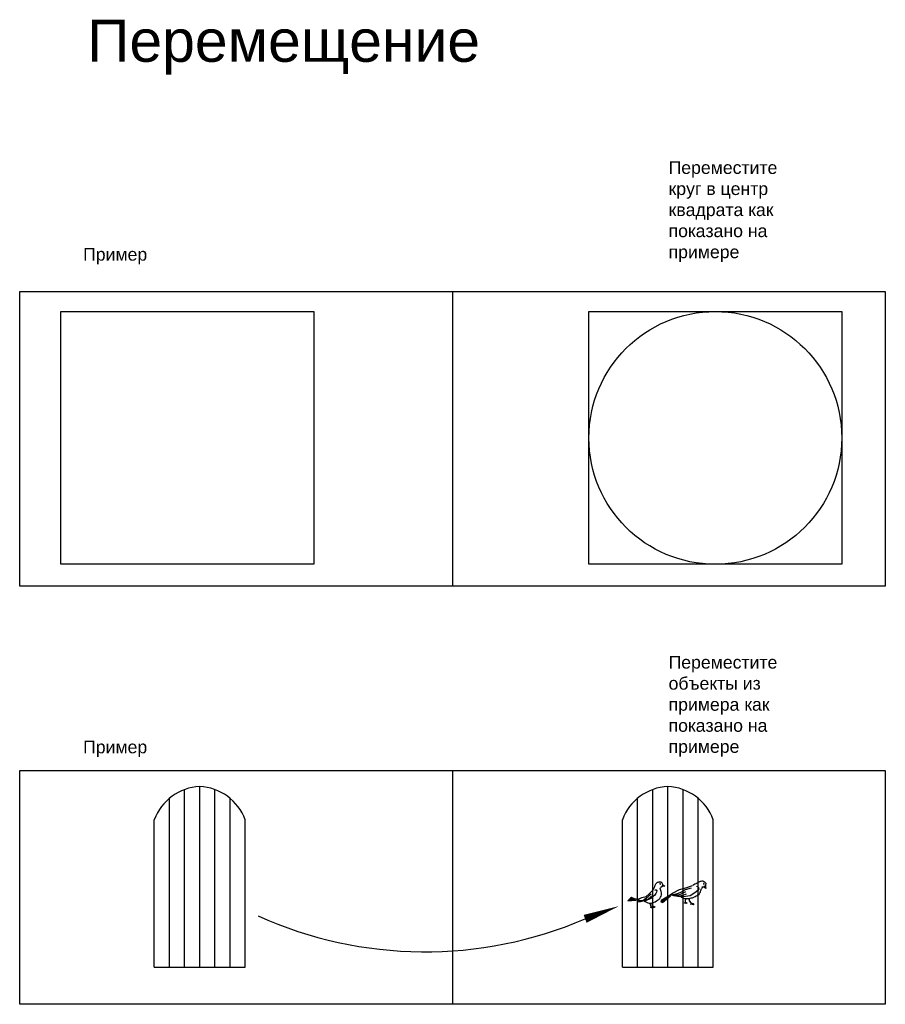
# Model space of a CAD drawing. Header units: millimetres. Extents: x 5285 to 11036, y 30611 to 43933.
# Tile 2 of 4: x 5285 to 7340, y 37216 to 39553. Entities that reach past the tile are written whole.
import ezdxf

# ---------------------------------------------------------------- set-up
doc = ezdxf.new("R2010")
doc.units = ezdxf.units.MM
doc.styles.add('ГОСТ 2.304', font='CS_Gost2304.shx')

msp = doc.modelspace()

# ---------------------------------------------------------------- linework, layer by layer
for p, q in [((6312.5, 38907.8), (6312.5, 38208.7)), ((6312.5, 37770.6), (6312.5, 37215.9)), ((5676.6, 37303.9), (5676.6, 37725.7)), ((5712.6, 37303.9), (5712.6, 37733)), ((5712.6, 37303.9), (5712.6, 37733)), ((5748.6, 37303.9), (5748.6, 37725.7)), ((6787.7, 37303.9), (6787.7, 37725.7)), ((6823.7, 37303.9), (6823.7, 37733)), ((6823.7, 37303.9), (6823.7, 37733)), ((6859.7, 37303.9), (6859.7, 37725.7)), ((5640.7, 37303.9), (5640.7, 37704.9)), ((5784.6, 37303.9), (5784.6, 37704.9)), ((6751.7, 37303.9), (6751.7, 37704.9)), ((6895.6, 37303.9), (6895.6, 37704.9)), ((5604.7, 37303.9), (5604.7, 37654.1)), ((5820.5, 37303.9), (5820.5, 37654.1)), ((6715.8, 37303.9), (6715.8, 37654.1)), ((6931.6, 37303.9), (6931.6, 37654.1)), ((6789.1, 37488.4), (6790.3, 37491.2)), ((6790.4, 37491.2), (6791.4, 37492.8)), ((6791.4, 37492.8), (6791.9, 37493.9)), ((6791.9, 37493.9), (6792.5, 37495.3)), ((6792.5, 37495.3), (6792.9, 37496.5)), ((6792.9, 37496.5), (6793.3, 37497.8)), ((6793.3, 37497.8), (6793.9, 37499.1)), ((6793.9, 37499.1), (6794.4, 37500.5)), ((6794.4, 37500.5), (6795.4, 37501.9)), ((6795.4, 37501.9), (6796.5, 37503.2)), ((6796.5, 37503.2), (6797.7, 37504.4)), ((6797.7, 37504.4), (6799, 37505.5)), ((6799, 37505.5), (6800.5, 37506.1)), ((6800.5, 37506.1), (6801.9, 37506.4)), ((6801.9, 37506.4), (6802.9, 37506.6)), ((6802.9, 37506.6), (6803.8, 37506.7)), ((6803.8, 37506.7), (6804.8, 37506.6)), ((6804.9, 37502.5), (6804.6, 37502.1)), ((6804.6, 37502.1), (6804.7, 37501.6)), ((6804.7, 37501.6), (6805.6, 37501.2)), ((6804.8, 37506.6), (6805.7, 37506.5)), ((6805.6, 37502.6), (6804.9, 37502.5)), ((6805.6, 37501.2), (6806.1, 37501.2)), ((6805.7, 37506.5), (6806.8, 37506.3)), ((6805.8, 37489.9), (6806.2, 37492.5)), ((6806.3, 37502.2), (6806, 37502.5)), ((6806.1, 37501.2), (6806.4, 37501.6)), ((6807.3, 37493.5), (6806.2, 37492.8)), ((6806.4, 37501.6), (6806.3, 37502.2)), ((6806.8, 37506.3), (6807.6, 37506.1)), ((6810.4, 37495.6), (6807.1, 37493.2)), ((6807.6, 37506.1), (6808.3, 37505.7)), ((6808.3, 37505.7), (6808.9, 37505.1)), ((6808.5, 37505.8), (6809.6, 37504.1)), ((6809.6, 37504.1), (6810.4, 37502.7)), ((6812, 37499.6), (6809.9, 37498.2)), ((6809.9, 37498.2), (6810.4, 37495.6)), ((6810.2, 37498.1), (6816, 37496.2)), ((6810.4, 37502.7), (6811.2, 37501.2)), ((6816.3, 37496.2), (6810.4, 37495.6)), ((6811.2, 37501.2), (6811.9, 37499.9)), ((6812.1, 37499.8), (6816.3, 37496.2)), ((6851.1, 37488.2), (6866.6, 37492.2)), ((6866.6, 37492.2), (6882.1, 37498)), ((6871.2, 37490.3), (6879.9, 37492.8)), ((6882.6, 37498.6), (6887.7, 37501.7)), ((6887.9, 37501.8), (6890.6, 37503.1)), ((6890.7, 37503), (6892.5, 37503.7)), ((6894.9, 37495.1), (6892, 37495.9)), ((6892.5, 37503.7), (6893.6, 37504.2)), ((6893.6, 37504.2), (6894.9, 37504.9)), ((6894.9, 37504.9), (6896, 37505.6)), ((6897.4, 37492.8), (6894.9, 37495.1)), ((6896, 37505.6), (6897.1, 37506.3)), ((6897.1, 37506.3), (6898.4, 37507)), ((6897.8, 37489.9), (6897.4, 37492.8)), ((6898.4, 37507), (6899.7, 37507.7)), ((6899.7, 37507.7), (6901.4, 37508.2)), ((6901.4, 37508.2), (6903.1, 37508.5)), ((6903.1, 37508.5), (6904.8, 37508.7)), ((6904.4, 37492), (6903.4, 37490.3)), ((6905.3, 37494.1), (6904, 37494.3)), ((6906.3, 37493.6), (6904.4, 37492)), ((6904.8, 37508.7), (6906.4, 37508.7)), ((6908.9, 37493.8), (6904.9, 37494)), ((6906.4, 37508.7), (6907.9, 37508.2)), ((6907.9, 37508.2), (6909.2, 37507.5)), ((6908.6, 37502.5), (6908.4, 37502)), ((6908.4, 37502), (6908.8, 37501.2)), ((6909.1, 37502.7), (6908.6, 37502.5)), ((6908.8, 37501.2), (6909.2, 37500.8)), ((6913.9, 37490.5), (6908.9, 37493.8)), ((6910.2, 37496.1), (6909, 37493.8)), ((6909.7, 37502.3), (6909.1, 37502.7)), ((6909.2, 37507.5), (6910.1, 37507)), ((6909.2, 37500.8), (6909.7, 37501)), ((6909.7, 37501), (6910, 37501.5)), ((6910, 37501.5), (6910, 37502)), ((6910.1, 37507), (6910.9, 37506.5)), ((6912.8, 37495.9), (6910.2, 37496.1)), ((6910.4, 37495.9), (6913.7, 37490.7)), ((6910.9, 37506.5), (6911.6, 37505.9)), ((6911.6, 37505.9), (6912.2, 37505.2)), ((6912.2, 37505.2), (6913, 37504.3)), ((6913.2, 37497.6), (6912.9, 37496.2)), ((6912.9, 37495.9), (6913.9, 37490.5)), ((6913, 37504.3), (6913.5, 37503.7)), ((6913.4, 37499.3), (6913.2, 37497.6)), ((6913.7, 37500.9), (6913.4, 37499.3)), ((6913.5, 37503.7), (6913.8, 37502.9)), ((6914, 37502.9), (6913.7, 37500.9)), ((6913.8, 37502.9), (6913.9, 37502.1)), ((6734.9, 37468.2), (6732.8, 37465.7)), ((6740, 37467.4), (6734.9, 37468.2)), ((6737.2, 37469.2), (6735.4, 37468.2)), ((6744.6, 37466.7), (6737.2, 37469.2)), ((6739.8, 37467.6), (6753.3, 37465.5)), ((6753.3, 37465.5), (6762.1, 37469.2)), ((6762.1, 37469.2), (6772.5, 37471.8)), ((6769.4, 37466.3), (6773.8, 37469.2)), ((6772.5, 37471.8), (6779.3, 37478)), ((6773.8, 37469.2), (6777.2, 37471.9)), ((6777.2, 37471.9), (6780.5, 37475.3)), ((6778.2, 37466.9), (6781.4, 37469.8)), ((6779.3, 37478), (6786.5, 37485)), ((6784.5, 37468.3), (6780.3, 37465.8)), ((6780.5, 37475.3), (6783.9, 37478.2)), ((6781.4, 37469.8), (6783, 37472.3)), ((6782.8, 37467.5), (6785.5, 37471.3)), ((6789.1, 37471.7), (6784.5, 37468.3)), ((6785.5, 37471.3), (6787, 37473.8)), ((6786.4, 37484.7), (6788, 37486.5)), ((6787, 37473.8), (6788.3, 37476.7)), ((6788, 37486.5), (6789.1, 37488.4)), ((6792.6, 37475), (6789.1, 37471.7)), ((6792.4, 37486.8), (6794.5, 37487.8)), ((6794.9, 37478.6), (6792.6, 37475)), ((6794.5, 37487.8), (6796.2, 37487.4)), ((6796.6, 37482.2), (6794.9, 37478.6)), ((6796.2, 37487.4), (6797.7, 37485.7)), ((6797.7, 37485.7), (6796.6, 37482.2)), ((6802.5, 37464.8), (6804.8, 37467.1)), ((6804.8, 37467.1), (6806.6, 37470.3)), ((6806.2, 37488.1), (6805.8, 37489.9)), ((6806.9, 37485.8), (6806.2, 37488.1)), ((6806.6, 37470.3), (6807.7, 37472.6)), ((6808.1, 37483.7), (6806.9, 37485.8)), ((6807.5, 37462.9), (6826.9, 37474)), ((6807.7, 37472.6), (6808.5, 37475.9)), ((6807.9, 37458.4), (6830.2, 37475.3)), ((6808.5, 37480.3), (6808.1, 37483.7)), ((6808.5, 37475.9), (6808.5, 37480.3)), ((6810.8, 37458), (6829.8, 37473.8)), ((6811, 37463.6), (6822.6, 37471.5)), ((6822.6, 37471.5), (6835, 37479.8)), ((6837.5, 37473.2), (6831, 37475.6)), ((6831.4, 37475.5), (6842.6, 37474)), ((6837.4, 37474.7), (6834.3, 37475.9)), ((6834.3, 37475.9), (6839.9, 37475.5)), ((6835, 37479.8), (6851.1, 37488.2)), ((6835.4, 37476.3), (6843.4, 37478)), ((6852.1, 37471.1), (6837.5, 37473.2)), ((6839.9, 37475.5), (6846.5, 37475.9)), ((6842.6, 37474), (6850.6, 37473.8)), ((6843.4, 37478), (6849, 37479.6)), ((6846.5, 37475.9), (6853.9, 37477.1)), ((6849, 37479.6), (6856.2, 37482.7)), ((6850.6, 37473.8), (6859.5, 37474.7)), ((6865.5, 37471.6), (6852.1, 37471.1)), ((6853.9, 37477.1), (6860.3, 37480.2)), ((6856.2, 37469.7), (6855.3, 37471.8)), ((6856.2, 37482.7), (6863.4, 37487.4)), ((6858.6, 37468.5), (6856.2, 37469.7)), ((6861.3, 37466.8), (6858.6, 37468.5)), ((6859.5, 37474.7), (6868.1, 37478.2)), ((6860.3, 37480.2), (6866.5, 37484.1)), ((6863.4, 37487.4), (6871.2, 37490.3)), ((6877, 37473.2), (6865.5, 37471.6)), ((6873.5, 37467.4), (6874.1, 37461.9)), ((6874.4, 37467.7), (6874.3, 37462)), ((6879.3, 37467.6), (6876.2, 37466.8)), ((6887.9, 37480.7), (6877, 37473.2)), ((6881.3, 37468.1), (6879.3, 37467.6)), ((6885.8, 37470.1), (6881.3, 37468.1)), ((6888.7, 37471.2), (6885.8, 37470.1)), ((6895.2, 37486.2), (6887.9, 37480.7)), ((6891.2, 37472.6), (6888.7, 37471.2)), ((6893.9, 37474), (6891.2, 37472.6)), ((6896.4, 37475.7), (6893.9, 37474)), ((6895.5, 37486.2), (6897.8, 37489.9)), ((6898.2, 37477.8), (6896.4, 37475.7)), ((6899, 37479.4), (6898.2, 37477.8)), ((6900.1, 37481.7), (6899, 37479.4)), ((6900.7, 37483.9), (6900.1, 37481.7)), ((6901.7, 37486.6), (6900.7, 37483.9)), ((6902.3, 37488.5), (6901.7, 37486.6)), ((6903.4, 37490.3), (6902.3, 37488.5)), ((6732.7, 37464), (6728.5, 37461.2)), ((6728.5, 37461.2), (6747.9, 37463.5)), ((6733.9, 37465.5), (6730.8, 37463.8)), ((6730.8, 37463.8), (6739.1, 37464.8)), ((6733.1, 37465.8), (6746.7, 37465.4)), ((6738.1, 37464.6), (6742.1, 37464.8)), ((6749.1, 37463.4), (6754.2, 37463)), ((6754.2, 37463), (6757.5, 37462.8)), ((6754.2, 37460.4), (6756.5, 37461)), ((6756.7, 37460), (6754.2, 37460.4)), ((6754.2, 37459.1), (6758.4, 37460.2)), ((6758.4, 37459.1), (6754.2, 37459.1)), ((6756.5, 37461), (6759.8, 37461.7)), ((6757.5, 37462.8), (6761.5, 37462.3)), ((6758.4, 37460.2), (6761.9, 37460.8)), ((6764.8, 37460.4), (6758.4, 37459.1)), ((6759.8, 37461.7), (6763.6, 37462.5)), ((6761.5, 37462.3), (6762.3, 37462.2)), ((6761.9, 37460.8), (6765.7, 37462.3)), ((6763.6, 37462.5), (6766.7, 37464.2)), ((6770.3, 37461.9), (6764.8, 37460.4)), ((6765.7, 37462.3), (6769.9, 37464)), ((6766.7, 37464.2), (6769.4, 37466.3)), ((6767.5, 37461.1), (6767.5, 37461.1)), ((6767.5, 37461.1), (6769.2, 37460.2)), ((6769.2, 37460.2), (6771.5, 37459)), ((6769.9, 37464), (6774, 37466)), ((6775.5, 37463.7), (6770.3, 37461.9)), ((6770.5, 37462.3), (6775.3, 37464.4)), ((6771.5, 37459), (6773.4, 37458.1)), ((6773.4, 37458.1), (6776.3, 37456.9)), ((6775.3, 37464.4), (6778.2, 37466.9)), ((6780.3, 37465.8), (6775.5, 37463.7)), ((6776.3, 37456.9), (6779, 37456.3)), ((6779, 37456.3), (6781.3, 37456.3)), ((6781.3, 37456.3), (6785.5, 37456.9)), ((6782.4, 37455.7), (6782.1, 37453.1)), ((6782.1, 37453.1), (6784.2, 37446.1)), ((6783.5, 37456.5), (6782.5, 37453.1)), ((6782.5, 37453.1), (6784.4, 37446.4)), ((6783.3, 37445.1), (6783.5, 37445.8)), ((6783.8, 37445.7), (6783.3, 37445.1)), ((6783.5, 37445.8), (6784.3, 37446.2)), ((6784.8, 37445.8), (6783.8, 37445.7)), ((6784.4, 37446.4), (6785.8, 37446.7)), ((6786.7, 37446.5), (6784.8, 37446.3)), ((6784.8, 37446.3), (6786.5, 37446.2)), ((6786.3, 37446), (6784.8, 37446.1)), ((6784.8, 37446.1), (6785.7, 37445.7)), ((6786.6, 37445.2), (6784.8, 37445.8)), ((6785.5, 37456.9), (6789.9, 37457.9)), ((6785.7, 37445.7), (6786.7, 37445.2)), ((6785.8, 37446.7), (6787, 37446.7)), ((6786.6, 37456.8), (6786.3, 37454.2)), ((6786.3, 37454.2), (6788.4, 37447.1)), ((6787.3, 37445.6), (6786.3, 37446)), ((6786.5, 37446.2), (6787.5, 37445.8)), ((6786.8, 37444.5), (6786.6, 37445.2)), ((6787.7, 37457.5), (6786.7, 37454.1)), ((6786.7, 37454.1), (6788.6, 37447.4)), ((6788.1, 37446.1), (6786.7, 37446.5)), ((6786.7, 37445.2), (6786.8, 37444.5)), ((6787, 37446.7), (6788.4, 37446.2)), ((6787.9, 37445.1), (6787.3, 37445.6)), ((6787.4, 37446.1), (6787.7, 37446.8)), ((6788, 37446.7), (6787.4, 37446.1)), ((6787.5, 37445.8), (6787.9, 37445.1)), ((6787.7, 37446.8), (6788.4, 37447.2)), ((6789, 37446.9), (6788, 37446.7)), ((6788.7, 37445.7), (6788.1, 37446.1)), ((6788.4, 37446.2), (6788.7, 37445.7)), ((6788.6, 37447.4), (6790, 37447.7)), ((6790.9, 37447.6), (6789, 37447.3)), ((6789, 37447.3), (6790.6, 37447.2)), ((6789, 37447.1), (6789.9, 37446.7)), ((6790.5, 37447.1), (6789, 37447.1)), ((6790.8, 37446.2), (6789, 37446.9)), ((6789.9, 37457.9), (6793.3, 37459.4)), ((6789.9, 37446.7), (6790.9, 37446.3)), ((6790, 37447.7), (6791.2, 37447.8)), ((6791.5, 37446.7), (6790.5, 37447.1)), ((6790.6, 37447.2), (6791.6, 37446.8)), ((6791, 37445.6), (6790.8, 37446.2)), ((6792.3, 37447.2), (6790.9, 37447.6)), ((6790.9, 37446.3), (6791, 37445.6)), ((6791.2, 37447.8), (6792.6, 37447.2)), ((6792.1, 37446.2), (6791.5, 37446.7)), ((6791.6, 37446.8), (6792.1, 37446.2)), ((6792.9, 37446.7), (6792.3, 37447.2)), ((6792.6, 37447.2), (6792.9, 37446.7)), ((6793.3, 37459.4), (6797, 37461.3)), ((6797, 37461.3), (6799.5, 37463.4)), ((6799.5, 37463.4), (6802.5, 37464.8)), ((6811.2, 37463.5), (6806.7, 37461)), ((6806.7, 37461), (6807.9, 37458.4)), ((6808.3, 37462.1), (6807.5, 37462.9)), ((6810.4, 37459.8), (6810.8, 37458)), ((6865.4, 37466), (6861.3, 37466.8)), ((6863.3, 37456.1), (6863.4, 37456.7)), ((6863.5, 37456.5), (6863.3, 37456.1)), ((6863.4, 37456.7), (6863.7, 37457.2)), ((6864, 37457), (6863.5, 37456.5)), ((6863.7, 37457.2), (6864.6, 37457.5)), ((6864.9, 37456.9), (6864, 37457)), ((6864.8, 37466.1), (6864.4, 37462.3)), ((6864.4, 37462.3), (6864.6, 37457.4)), ((6865.5, 37465.9), (6864.7, 37461.6)), ((6864.7, 37461.6), (6864.8, 37457.6)), ((6864.8, 37457.6), (6866.6, 37457.7)), ((6865.5, 37456.5), (6864.9, 37456.9)), ((6866.7, 37457.4), (6865.1, 37457.3)), ((6865.1, 37457.3), (6866.5, 37456.9)), ((6866.5, 37456.7), (6865.1, 37457.1)), ((6865.1, 37457.1), (6865.8, 37456.5)), ((6869.6, 37466.2), (6865.4, 37466)), ((6866.4, 37455.9), (6865.5, 37456.5)), ((6865.8, 37456.5), (6866.7, 37455.9)), ((6866.8, 37455.3), (6866.4, 37455.9)), ((6866.5, 37456.9), (6867.5, 37456.5)), ((6867.4, 37456.1), (6866.5, 37456.7)), ((6866.6, 37457.7), (6867.9, 37457.3)), ((6867.7, 37457), (6866.7, 37457.4)), ((6866.7, 37455.9), (6866.8, 37455.3)), ((6867.9, 37455.5), (6867.4, 37456.1)), ((6867.5, 37456.5), (6867.9, 37455.5)), ((6868.6, 37456.4), (6867.7, 37457)), ((6867.9, 37457.3), (6868.6, 37456.4)), ((6873.1, 37466.2), (6869.6, 37466.2)), ((6873.6, 37466.3), (6873.1, 37466.2)), ((6874.1, 37461.9), (6879.6, 37454.2)), ((6874.3, 37462), (6879.6, 37454.7)), ((6876.2, 37466.8), (6874.4, 37466.5)), ((6877.5, 37452.7), (6878.1, 37454)), ((6878.2, 37453.8), (6877.5, 37452.7)), ((6878.1, 37454), (6879.7, 37454.2)), ((6879.8, 37453.9), (6878.2, 37453.8)), ((6879.6, 37454.7), (6881.2, 37455.1)), ((6882.8, 37452.8), (6879.8, 37453.9)), ((6881, 37454.8), (6880.1, 37454.4)), ((6880.1, 37454.4), (6882.3, 37454.4)), ((6882.1, 37454.1), (6880.2, 37454.1)), ((6880.2, 37454.1), (6882, 37453.5)), ((6882.6, 37454.9), (6881, 37454.8)), ((6881.2, 37455.1), (6882.9, 37455.1)), ((6882, 37453.5), (6883, 37452.8)), ((6883.5, 37453.7), (6882.1, 37454.1)), ((6882.3, 37454.4), (6883.8, 37453.9)), ((6884.6, 37454.2), (6882.6, 37454.9)), ((6883.2, 37451.8), (6882.8, 37452.8)), ((6882.9, 37455.1), (6884.9, 37454.5)), ((6883, 37452.8), (6883.2, 37451.8)), ((6885, 37452.6), (6883.5, 37453.7)), ((6883.8, 37453.9), (6884.8, 37453)), ((6885.7, 37453.1), (6884.6, 37454.2)), ((6884.8, 37453), (6885, 37452.6)), ((6884.9, 37454.5), (6885.7, 37453.1)), ((5604.7, 37303.9), (5820.5, 37303.9)), ((6715.8, 37303.9), (6931.6, 37303.9))]:
    msp.add_line(p, q)
for points in [[(5285.2, 38907.8), (7339.8, 38907.8), (7339.8, 38208.7), (5285.2, 38208.7)], [(5285.2, 37770.6), (7339.8, 37770.6), (7339.8, 37215.9), (5285.2, 37215.9)]]:
    msp.add_lwpolyline(points, close=True)
at = {"color": 1}
for points in [[(5383.1, 38860.5), (5983.1, 38860.5), (5983.1, 38260.5), (5383.1, 38260.5)], [(6636.3, 38860.5), (7236.3, 38860.5), (7236.3, 38260.5), (6636.3, 38260.5)]]:
    msp.add_lwpolyline(points, close=True, dxfattribs=at)
msp.add_lwpolyline([(6627.3, 37418.8, 20, 0, 0), (6707.2, 37448.9, 0, 0, 0)], format="xyseb")
msp.add_circle((6936.3, 38560.5), 300, dxfattribs=at)
for centre, radius, start, end in [((5718.8, 37611.3), 121.9, 92.898, 159.4346), ((5706.4, 37611.3), 121.9, 20.5654, 87.102), ((6829.8, 37611.3), 121.9, 92.898, 159.4346), ((6817.5, 37611.3), 121.9, 20.5654, 87.102), ((6247.2, 38302.4), 961.9, 245.6916, 293.2849)]:
    msp.add_arc(centre, radius, start, end)

# ---------------------------------------------------------------- texts
at = {"attachment_point": 1, "style": 'ГОСТ 2.304'}
for s, insert, char_height, width in [('{\\fArial|b0|i0|c0|p34;Перемещение\\P\\P}', (5445.3, 39553.3), 100, 2503.915), ('{\\fArial|b0|i0|c0|p34;Переместите круг в центр квадрата как показано на примере}', (6825.4, 39217.1), 30, 323.848), ('{\\fArial|b0|i0|c0|p34;Пример\\P}', (5435.7, 39011.3), 30, 323.848), ('\\P{\\fArial|b0|i0|c0|p34;Переместите объекты из примера как показано на примере}', (6825.4, 38092.9), 30, 323.848), ('{\\fArial|b0|i0|c0|p34;Пример\\P}', (5435.7, 37841.8), 30, 323.848)]:
    msp.add_mtext(s, dxfattribs=dict(at, insert=insert, char_height=char_height, width=width))

doc.saveas('drawing.dxf')
